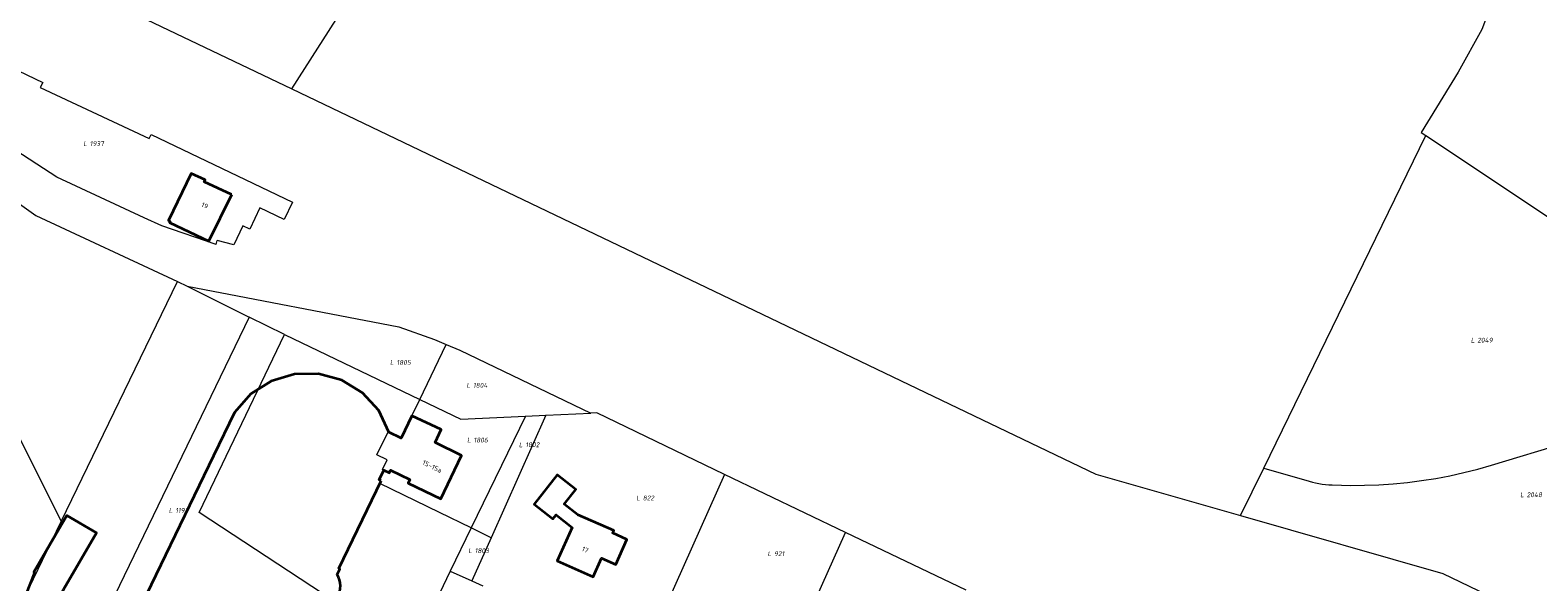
# Model space of a CAD drawing. Header units: metres. Extents: x 180383 to 183221, y 416441 to 418296.
# Tile 13 of 17: x 182016 to 182297, y 417158 to 417261. Entities that reach past the tile are written whole.
import ezdxf
from ezdxf.enums import TextEntityAlignment as Align
from ezdxf.lldxf.tags import DXFTag

# ---------------------------------------------------------------- set-up
doc = ezdxf.new("R2010")
doc.units = ezdxf.units.M
for name, color, linetype, lineweight in [('B-WE-KG-GRENS_PERCEEL-G', 150, 'KG-PERCEEL-SO', 18), ('B-WE-KG-GRENS_PERCEEL-S', 150, 'Continuous', 25), ('B-WE-OG-BEBOUWING-G', 7, 'Continuous', 35), ('B-WE-OG-BEBOUWING_HUISNUMMER-T18', 10, 'Continuous', 18)]:
    doc.layers.add(name, color=color, linetype=linetype, lineweight=lineweight)
doc.styles.add('NLCS-ISO', font='NLCS-ISO.ttf')
doc.styles.add('NLCS-ISO-M500-T18', font='NLCS-ISO.ttf', dxfattribs={"height": 0.9})
tags = doc.linetypes.add('KG-PERCEEL-SO', pattern='A,5.5,-2,["P",Standard,S=1.8,R=0,X=-0.5,Y=-0.9],-2,5.5,-2,[5,NLCS.SHX,S=0.75,R=0,X=0,Y=0],-2', length=19).pattern_tags.tags
tags[6] = DXFTag(74, 10)

# ---------------------------------------------------------------- blocks, each defined once
blk = doc.blocks.new('SKG-PERCEELNUMMER-SO')
at = {"style": 'NLCS-ISO', "oblique": 10, "flags": 1}
for tag, p in [('GEMEENTECODE', (0, 2.55)), ('PERCEELGROOTTE', (0, -2.45))]:
    blk.add_attdef(tag, text='', height=1.8, dxfattribs=at).set_placement(p, align=Align.MIDDLE_CENTER)
at = {"style": 'NLCS-ISO', "oblique": 10}
blk.add_attdef('SECTIE', text='', height=1.8, dxfattribs=at).set_placement((-0.5, 0), align=Align.MIDDLE_RIGHT)
blk.add_attdef('PERCEELNUMMER', text='', height=1.8, dxfattribs=at).set_placement((0.5, 0), align=Align.MIDDLE_LEFT)

msp = doc.modelspace()

# ---------------------------------------------------------------- linework, layer by layer
at = {"layer": 'B-WE-KG-GRENS_PERCEEL-G', "flags": 128}
for points in [[(182297.148, 417356.524), (182292.529, 417339.052), (182291.958, 417319.129), (182291.093, 417277.386), (182290.673, 417271.998), (182286.662, 417261.399), (182282.28, 417253.391), (182275.339, 417242.163), (182276.263, 417241.548)], [(182064.459, 417250.265), (182114.541, 417328.763)], [(181962.842, 417298.879), (181980.366, 417290.476), (182064.459, 417250.265)], [(181927.763, 417282.041), (182013.504, 417185.208), (182021.37, 417169.477)], [(181927.763, 417282.041), (181960.4, 417266.89), (182016.662, 417226.626), (182043.119, 417214.277)], [(182050.344, 417221.201), (182040.205, 417224.695), (182036.882, 417226.208), (182020.56, 417233.797), (182011.634, 417239.553), (181990.03, 417256.121), (181993.517, 417263.188), (182017.967, 417251.498), (182017.482, 417250.541)], [(182017.482, 417250.541), (182037.806, 417241.01), (182038.157, 417241.732), (182064.606, 417229.143), (182063.018, 417225.864), (182058.501, 417228.036), (182056.583, 417224.058), (182055.303, 417224.671), (182053.65, 417221.161), (182050.516, 417221.96)], [(182064.459, 417250.265), (182149.294, 417209.623), (182214.631, 417178.309), (182241.639, 417170.567)], [(182245.954, 417179.412), (182276.263, 417241.548)], [(182276.263, 417241.548), (182330.161, 417205.656)], [(182050.344, 417221.201), (182050.516, 417221.96)], [(182021.37, 417169.477), (182043.119, 417214.277)], [(182043.119, 417214.277), (182044.91, 417213.442)], [(182044.91, 417213.442), (182084.443, 417205.823), (182091.117, 417203.467), (182093.288, 417202.542)], [(182044.91, 417213.442), (182056.495, 417207.656)], [(182056.495, 417207.656), (182028.67, 417150.014), (182033.192, 417147.881), (182060.873, 417134.54), (182075.744, 417127.393)], [(182063.055, 417204.381), (182056.495, 417207.656)], [(182245.954, 417179.412), (182254.438, 417176.981), (182255.043, 417176.819), (182255.654, 417176.678), (182256.269, 417176.559), (182256.888, 417176.462), (182257.51, 417176.387), (182258.134, 417176.334), (182258.76, 417176.303), (182262.239, 417176.216), (182264.764, 417176.23), (182267.445, 417176.324), (182270.122, 417176.5), (182272.793, 417176.758), (182275.454, 417177.097), (182278.098, 417177.517), (182280.728, 417178.017), (182283.341, 417178.597), (182285.936, 417179.257), (182288.509, 417179.995), (182302.5, 417184.242), (182303.47, 417184.552), (182304.429, 417184.892), (182305.378, 417185.261), (182306.315, 417185.659), (182307.24, 417186.084), (182308.151, 417186.538), (182311.28, 417188.157), (182312.229, 417188.667), (182313.16, 417189.207), (182314.074, 417189.777), (182314.969, 417190.376), (182315.844, 417191.004), (182316.698, 417191.659), (182317.531, 417192.342), (182318.342, 417193.051), (182319.129, 417193.786), (182319.892, 417194.546), (182320.63, 417195.33), (182330.161, 417205.656)], [(182084.853, 417146.342), (182047.178, 417171.152), (182063.055, 417204.381)], [(182063.055, 417204.381), (182088.337, 417192.258)], [(182088.337, 417192.258), (182093.288, 417202.542)], [(182093.288, 417202.542), (182095.832, 417201.459), (182120.266, 417189.687)], [(182081.36, 417179.191), (182082.238, 417180.995), (182080.324, 417181.924), (182082.419, 417186.242), (182084.87, 417185.057), (182086.878, 417189.228), (182088.337, 417192.258)], [(182088.337, 417192.258), (182096.03, 417188.57), (182108.078, 417189.125)], [(182108.078, 417189.125), (182097.93, 417168.266)], [(182111.914, 417189.302), (182101.677, 417166.44)], [(182108.078, 417189.125), (182111.914, 417189.302)], [(182111.914, 417189.302), (182120.266, 417189.687)], [(182145.287, 417178.236), (182121.434, 417189.741), (182120.266, 417189.687)], [(182241.639, 417170.567), (182245.954, 417179.412)], [(182080.89, 417176.573), (182081.13, 417177.071), (182080.757, 417177.259), (182081.636, 417179.049), (182081.36, 417179.191)], [(182097.93, 417168.266), (182092.009, 417171.153), (182080.89, 417176.573)], [(182145.287, 417178.236), (182129.957, 417143.908)], [(182167.871, 417167.428), (182145.287, 417178.236)], [(182026.9, 417129.118), (182006.6, 417139.005), (182021.37, 417169.477)], [(182097.93, 417168.266), (182094.013, 417160.215)], [(182101.677, 417166.44), (182101.08, 417166.731), (182097.93, 417168.266)], [(182241.639, 417170.567), (182279.397, 417159.744), (182298.937, 417150.375)], [(182101.677, 417166.44), (182098.066, 417158.376)], [(182152.802, 417133.729), (182167.871, 417167.428)], [(182190.387, 417156.609), (182167.871, 417167.428)], [(182094.013, 417160.215), (182086.782, 417145.072), (182084.853, 417146.342)], [(182094.013, 417160.215), (182098.066, 417158.376)], [(182098.066, 417158.376), (182100.151, 417157.43)]]:
    msp.add_lwpolyline(points, dxfattribs=at)
at = {"layer": 'B-WE-OG-BEBOUWING-G', "flags": 128}
for points in [[(182053.23, 417230.552), (182053.174, 417230.576), (182048.102, 417232.944), (182048.276, 417233.269), (182045.667, 417234.507), (182041.434, 417225.702), (182041.748, 417225.523), (182041.659, 417225.386), (182041.636, 417225.351), (182048.953, 417221.865)], [(182117.84, 417170.742), (182115.33, 417172.732), (182117.47, 417175.442), (182114.01, 417178.181), (182109.7, 417172.722), (182113.19, 417169.971), (182113.79, 417170.742), (182116.811, 417168.352), (182114.031, 417162.092), (182120.72, 417159.111), (182122.29, 417162.612), (182124.97, 417161.431), (182127.04, 417166.121), (182124.37, 417167.322), (182124.57, 417167.771)], [(182019.675, 417151.219), (182019.387, 417151.397), (182021.825, 417156.785), (182027.962, 417167.337), (182022.409, 417170.567), (182021.437, 417168.895), (182016.272, 417160.015), (182016.407, 417159.936), (182015.609, 417157.913), (182013.971, 417153.764), (182014.155, 417153.685), (182014.324, 417153.613), (182013.375, 417151.56), (182015.929, 417150.434), (182018.673, 417149.224)]]:
    msp.add_lwpolyline(points, close=True, dxfattribs=at)
for points in [[(182081.13, 417177.071), (182080.757, 417177.259), (182081.636, 417179.049), (182082.665, 417178.551), (182082.88, 417179.031), (182086.48, 417177.302), (182086.16, 417176.631), (182092.25, 417173.731), (182096.16, 417181.821), (182091.194, 417184.238), (182092.369, 417186.653), (182086.878, 417189.228), (182084.884, 417185.062), (182082.57, 417186.185), (182080.692, 417190.215), (182077.676, 417193.501), (182073.804, 417195.889), (182069.438, 417197.05), (182064.929, 417197.013), (182060.566, 417195.697), (182056.809, 417193.313), (182053.76, 417189.84), (182049.845, 417181.731), (182033.719, 417148.33)], [(182072.919, 417159.571), (182073.396, 417160.572), (182073.217, 417160.657), (182081.13, 417177.071)]]:
    msp.add_lwpolyline(points, dxfattribs=at)
at = {"layer": 'B-WE-OG-BEBOUWING-G'}
msp.add_lwpolyline([(182069.668, 417152.812, 0.525432), (182072.919, 417159.571)], format="xyb", dxfattribs=at)

# ---------------------------------------------------------------- block references
at = {"layer": 'B-WE-KG-GRENS_PERCEEL-S', "xscale": 0.5, "yscale": 0.5, "zscale": 0.5}
for p, values in [((182026.484, 417240.07), {'PERCEELNUMMER': '1937', 'SECTIE': 'L'}), ((182285.605, 417203.34), {'PERCEELNUMMER': '2049', 'SECTIE': 'L'}), ((182083.759, 417199.185), {'PERCEELNUMMER': '1805', 'SECTIE': 'L'}), ((182098.043, 417194.9), {'PERCEELNUMMER': '1804', 'SECTIE': 'L'}), ((182098.153, 417184.681), {'PERCEELNUMMER': '1806', 'SECTIE': 'L'}), ((182107.822, 417183.802), {'PERCEELNUMMER': '1802', 'SECTIE': 'L'}), ((182129.741, 417173.859), {'PERCEELNUMMER': '822', 'SECTIE': 'L'}), ((182294.816, 417174.455), {'PERCEELNUMMER': '2048', 'SECTIE': 'L'}), ((182042.443, 417171.536), {'PERCEELNUMMER': '1193', 'SECTIE': 'L'}), ((182098.372, 417164.024), {'PERCEELNUMMER': '1803', 'SECTIE': 'L'}), ((182154.266, 417163.455), {'PERCEELNUMMER': '921', 'SECTIE': 'L'})]:
    msp.add_blockref('SKG-PERCEELNUMMER-SO', p, dxfattribs=at).add_auto_attribs(values)

# ---------------------------------------------------------------- texts
at = {"layer": 'B-WE-OG-BEBOUWING_HUISNUMMER-T18', "style": 'NLCS-ISO-M500-T18'}
for s, rotation, p in [('19', 335, (182048.193, 417228.487)), ('15-15a', 334.2, (182090.661, 417179.75)), ('17', 336, (182119.245, 417164.202))]:
    msp.add_text(s, height=0.9, rotation=rotation, dxfattribs=at).set_placement(p, align=Align.MIDDLE)

doc.saveas('drawing.dxf')
